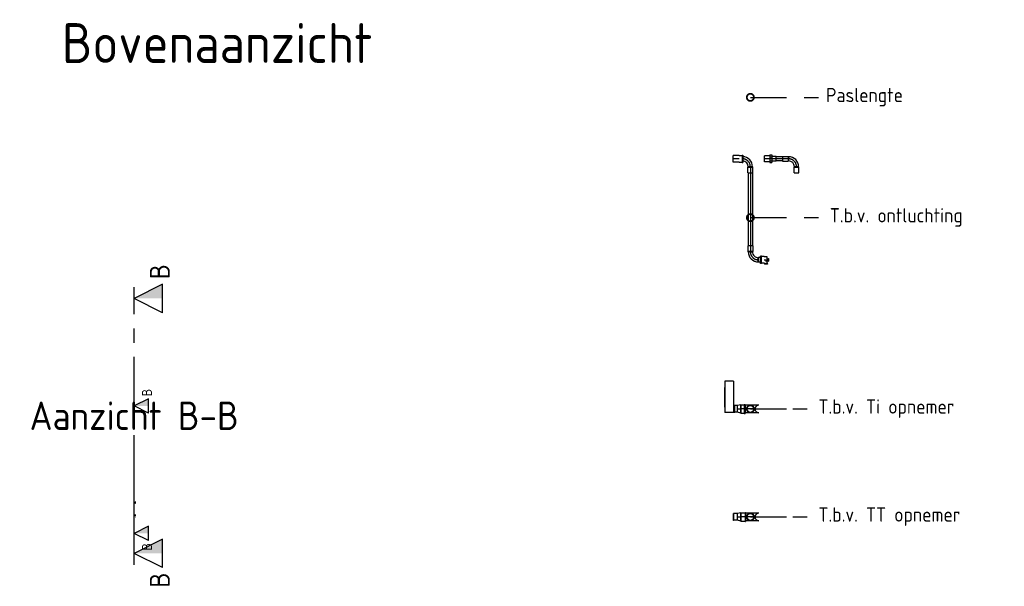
# Model space of a CAD drawing. Header units: millimetres. Extents: x -25643 to 31755, y 8873 to 39332.
# Tile 245 of 256: x -25643 to -22180, y 35222 to 37213. Entities that reach past the tile are written whole.
import ezdxf
from ezdxf import colors
from ezdxf.entities.mleader import LeaderData, LeaderLine
from ezdxf.enums import TextEntityAlignment as Align
from ezdxf.math import Vec2, Vec3

# ---------------------------------------------------------------- set-up
doc = ezdxf.new("R2010")
doc.units = ezdxf.units.MM
doc.header["$LTSCALE"] = 20
for name, pattern in [('CENTER', [2, 1.25, -0.25, 0.25, -0.25]), ('CENTER2', [28.575, 19.05, -3.175, 3.175, -3.175]), ('HIDDEN', [9.525, 6.35, -3.175])]:
    doc.linetypes.add(name, pattern=pattern)
for name, color, linetype in [('BL$9----', 1, 'Continuous'), ('Doorsnedelijn', 5, 'Continuous'), ('Doorsnedelijn @ 1', 5, 'Continuous'), ('Doorsnedelijn @ 10', 5, 'Continuous'), ('Doorsnedelijn @ 20', 5, 'Continuous'), ('Maatvoering', 1, 'Continuous'), ('UNICA_TEKST', 4, 'Continuous'), ('WL5501--_D', 4, 'Continuous'), ('WL5501--_HARTLIJN', 1, 'CENTER2')]:
    doc.layers.add(name, color=color, linetype=linetype)
doc.styles.add('BURO-025', font='ISO.shx', dxfattribs={"height": 50})
doc.styles.add('BURO-035', font='ISO.shx', dxfattribs={"height": 70})
doc.styles.add('STABICAD-012', font='ISOCP.SHX', dxfattribs={"height": 24})
doc.styles.add('STABICAD-018', font='ISOCP.SHX', dxfattribs={"height": 36})
doc.styles.add('STABICAD-025', font='ISOCP.SHX', dxfattribs={"height": 50})
doc.styles.add('STABICAD-070', font='ISOCP.SHX', dxfattribs={"height": 140})
doc.styles.add('UNICA_018', font='isocp.shx', dxfattribs={"height": 1.8})
doc.styles.add('UNICA_050', font='isocp.shx', dxfattribs={"height": 5})

# ---------------------------------------------------------------- blocks, each defined once
blk = doc.blocks.new('*U3')
at = {"color": 0, "linetype": 'ByBlock'}
for p, q in [((-13, 12.6, -209), (-15, 12.6, -209)), ((-15, -12.6, -209), (-15, 12.6, -209)), ((-13, -12.6, -209), (-13, 12.6, -209)), ((0, 11.6, -209), (-13, 11.6, -209)), ((-13, -11.6, -209), (-13, 11.6, -209)), ((11, 14.5, -209), (0, 11.6, -209)), ((0, -11.6, -209), (0, 11.6, -209)), ((0, -11.6, -209), (0, 11.6, -209)), ((0, -11.6, -209), (0, 11.6, -209)), ((0, -11.6, -209), (0, 11.6, -209)), ((11, 14.5, -209), (26, 14.5, -209)), ((11, 14.5, -209), (11, -14.5, -209)), ((11, -14.5, -209), (11, 14.5, -209)), ((11, 14.5, -209), (11, -14.5, -209)), ((11, -14.5, -209), (11, 14.5, -209)), ((26, 15.5, -209), (28, 15.5, -209)), ((26, 15.5, -209), (26, -15.5, -209)), ((26, 14.5, -209), (26, -14.5, -209)), ((28, 15.5, -209), (28, -15.5, -209)), ((-13, -12.6, -209), (-15, -12.6, -209)), ((0, -11.6, -209), (-13, -11.6, -209)), ((11, -14.5, -209), (0, -11.6, -209)), ((11, -14.5, -209), (26, -14.5, -209)), ((26, -15.5, -209), (28, -15.5, -209))]:
    blk.add_line(p, q, dxfattribs=at)
at = {"layer": 'WL5501--_HARTLIJN', "linetype": 'CENTER2'}
blk.add_line((0, 0, -209), (11, 0, -209), dxfattribs=at)
at = {"layer": 'Maatvoering', "color": 2, "style": 'UNICA_018', "flags": 1}
for tag in ['POSITIONCODE', 'SECTIONCODE']:
    blk.add_attdef(tag, (-13771.8, -9931.6, 209), '', height=1.8, rotation=90, dxfattribs=at)
blk = doc.blocks.new('*U4')
at = {"color": 0, "linetype": 'ByBlock'}
for p, q in [((-13.5, 13.5, -209), (33, 13.5, -209)), ((50, 13.5, -209), (50, -13.5, -209)), ((-13.5, -13.5, -209), (33, -13.5, -209))]:
    blk.add_line(p, q, dxfattribs=at)
blk.add_arc((-13.5, 0, -209), 13.5, 270, 90, dxfattribs=at)
blk.add_arc((-13.5, 0, -209), 13.5, 270, 90, dxfattribs=at)
at = {"layer": 'WL5501--_HARTLIJN', "linetype": 'CENTER2'}
blk.add_line((0, 0, -209), (50, 0, -209), dxfattribs=at)
at = {"layer": 'Maatvoering', "color": 2, "style": 'UNICA_018'}
blk.add_attdef('POSITIONCODE', (-13770.8, -9931.6, 159), '', height=1.8, dxfattribs=at)
at = {"layer": 'Maatvoering', "color": 2, "style": 'UNICA_018', "flags": 1}
blk.add_attdef('SECTIONCODE', (-13710.8, -9931.6, 209), '', height=1.8, rotation=90, dxfattribs=at)
blk = doc.blocks.new('_DotSmall')
at = {"color": 0, "linetype": 'ByBlock', "const_width": 0.5}
blk.add_lwpolyline([(-0.0625, 0, 1), (0.0625, 0, 1)], format="xyb", close=True, dxfattribs=at)
blk = doc.blocks.new('*U6')
for p, q in [((-9.5, -5), (-7, 0)), ((-9, 0), (-5, 0)), ((-4.5, -5), (-7, 0)), ((35.28, -5), (37.78, 0)), ((35.78, 0), (39.78, 0)), ((40.28, -5), (37.78, 0)), ((-9.5, -5), (-4.5, -5)), ((35.28, -5), (40.28, -5))]:
    blk.add_line(p, q)
at = {"color": 1, "linetype": 'CENTER', "ltscale": 0.5}
blk.add_line((-5, 0), (35.78, 0), dxfattribs=at)
at = {"color": 8}
for points in [[(-7, 0), (-7, -5), (-4.5, -5)], [(37.78, 0), (37.78, -5), (40.28, -5)]]:
    blk.add_solid(points, dxfattribs=at)
at = {"style": 'BURO-035'}
for p in [(-11.7, -4.5), (42.48, -4.5)]:
    blk.add_text('B', height=3.5, dxfattribs=at).set_placement(p, align=Align.MIDDLE)
blk = doc.blocks.new('*U627')
at = {"layer": 'Doorsnedelijn @ 1', "rotation": 89.99999999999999}
blk.add_blockref('*U6', (-25239.9, 35477.4), dxfattribs=at)
at = {"layer": 'Doorsnedelijn @ 10', "xscale": 10.00000000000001, "yscale": 10.00000000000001, "zscale": 10.00000000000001, "rotation": 89.99999999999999}
blk.add_blockref('*U6', (-25239.9, 35477.4), dxfattribs=at)
at = {"layer": 'Doorsnedelijn @ 20', "xscale": 20, "yscale": 20, "zscale": 20, "rotation": 90}
blk.add_blockref('*U6', (-25239.9, 35477.4), dxfattribs=at)
blk = doc.blocks.new('*U14')
at = {"color": 0, "linetype": 'ByBlock'}
for p, q in [((-10.4, 12.6), (-13, 12.6)), ((-13, -12.6), (-13, 12.6)), ((-10.4, -12.6), (-10.4, 12.6)), ((0, 11.6), (-10.4, 11.6)), ((11, 14.5), (0, 11.6)), ((0, -11.6), (0, 11.6)), ((0, -11.6), (0, 11.6)), ((0, -11.6), (0, 11.6)), ((11, 14.5), (23, 14.5)), ((11, -14.5), (11, 14.5)), ((11, 14.5), (11, -14.5)), ((11, -14.5), (11, 14.5)), ((23, 15.5), (26, 15.5)), ((23, 15.5), (23, -15.5)), ((26, 15.5), (26, -15.5)), ((-10.4, -12.6), (-13, -12.6)), ((0, -11.6), (-10.4, -11.6)), ((11, -14.5), (0, -11.6)), ((11, -14.5), (23, -14.5)), ((23, -15.5), (26, -15.5))]:
    blk.add_line(p, q, dxfattribs=at)
at = {"layer": 'WL5501--_HARTLIJN', "linetype": 'CENTER2'}
blk.add_line((0, 0), (11, 0), dxfattribs=at)
at = {"layer": 'Defpoints', "color": 2, "style": 'UNICA_018', "flags": 1}
for tag in ['POSITIONCODE', 'SECTIONCODE']:
    blk.add_attdef(tag, (-13771.8, -9882.4), '', height=1.8, rotation=90, dxfattribs=at)
at = {"layer": 'Defpoints', "color": 2, "style": 'UNICA_018'}
blk.add_attdef('ELEMENTCODE', (-13771.8, -9882.4), '', height=1.8, dxfattribs=at)
blk = doc.blocks.new('*U15')
at = {"color": 0, "linetype": 'ByBlock'}
for p, q in [((13, 10.6), (15, 10.6)), ((15, -97.2), (15, 12.8)), ((15, 12.8), (45, 12.8)), ((45, -97.2), (45, 12.8)), ((13, -10.6), (15, -10.6)), ((45, -6.2), (45, -12.2)), ((45, -12.2), (45, -75.2)), ((15, -97.2), (45, -97.2))]:
    blk.add_line(p, q, dxfattribs=at)
at = {"layer": 'Defpoints', "color": 2}
for tag, p, style in [('SECTIONCODE', (-13771.8, -9882.4), 'UNICA_018'), ('INDICATIONTEXT', (-13771.8, -9882.4), 'UNICA_018'), ('POSITIONCODE', (-13771.8, -9882.4), 'UNICA_018'), ('ELEMENTCODE', (-13771.8, -9982.4), 'STABICAD-018')]:
    blk.add_attdef(tag, p, '', height=1.8, dxfattribs=dict(at, style=style))
at = {"layer": 'Defpoints', "color": 1, "style": 'UNICA_018'}
blk.add_attdef('PRODUCTCODE', (-13771.8, -9882.4), '', height=1.8, dxfattribs=at)
blk = doc.blocks.new('*U20')
at = {"color": 0, "linetype": 'Continuous'}
for p, q in [((-49, 8.5), (-29, 8.5)), ((-49, 8.5), (-49, -8.5)), ((-29, 8.5), (-28, 7.5)), ((-29, 8.5), (-29, -8.5)), ((-29, 8.5), (-29, -8.5)), ((-28, 7.5), (-28, -7.5)), ((-28, -7.5), (-28, 7.5)), ((-49, -8.5), (-29, -8.5)), ((-29, -8.5), (-28, -7.5))]:
    blk.add_line(p, q, dxfattribs=at)
for radius, end in [(20.5, 355.5236), (35.5, 357.4168)]:
    blk.add_arc((-28, 28), radius, 270, end, dxfattribs=at)
at = {"layer": 'WL5501--_HARTLIJN', "linetype": 'CENTER2'}
for p, q in [((-29, 0), (-28, 0)), ((0, 29), (0, 28))]:
    blk.add_line(p, q, dxfattribs=at)
blk.add_arc((-28, 28), 28, 270, 0, dxfattribs=at)
at = {"layer": 'BL$9----', "color": 2, "style": 'STABICAD-012'}
blk.add_attdef('POSITIONCODE', (-13777.1, -8943.4), '', height=1.2, dxfattribs=at)
at = {"layer": 'BL$9----', "color": 2}
for tag, p, style in [('SECTIONCODE', (-13727.1, -9003.4), 'UNICA_018'), ('ELEMENTCODE', (-13727.1, -9103.4), 'STABICAD-018')]:
    blk.add_attdef(tag, p, '', height=1.2, rotation=180, dxfattribs=dict(at, style=style))
blk = doc.blocks.new('*U25')
at = {"color": 0, "linetype": 'Continuous'}
for p, q in [((20, 7.5), (276.9, 7.5)), ((20, -7.5), (276.9, -7.5))]:
    blk.add_line(p, q, dxfattribs=at)
at = {"layer": 'WL5501--_HARTLIJN', "linetype": 'CENTER2'}
blk.add_line((0, 0), (296.9, 0), dxfattribs=at)
at = {"layer": 'BL$9----', "color": 2, "style": 'UNICA_018', "flags": 1}
blk.add_attdef('SECTIONCODE', (-13727.1, -9032.4), '', height=1.2, rotation=180, dxfattribs=at)
at = {"layer": 'BL$9----', "color": 2, "style": 'UNICA_018'}
blk.add_attdef('ELEMENTCODE', (-13727.1, -9032.4), '', height=1.2, dxfattribs=at)
at = {"layer": 'BL$9----', "color": 2, "style": 'STABICAD-012'}
blk.add_attdef('POSITIONCODE', (-13667.1, -9180.4), '', height=1.2, rotation=180, dxfattribs=at)
blk = doc.blocks.new('*U24')
at = {"color": 0, "linetype": 'Continuous'}
for p, q in [((-8.5, 36), (-8.5, 29)), ((8.5, 36), (8.5, 29)), ((-49, 8.5), (-29, 8.5)), ((-49, 8.5), (-49, -8.5)), ((-29, 8.5), (-28, 7.5)), ((-29, 8.5), (-29, -8.5)), ((-29, 8.5), (-29, -8.5)), ((-28, 7.5), (-28, -7.5)), ((-28, -7.5), (-28, 7.5)), ((-8.5, 29), (-7.5, 28)), ((8.5, 29), (-8.5, 29)), ((8.5, 29), (-8.5, 29)), ((7.5, 28), (-7.5, 28)), ((-7.5, 28), (7.5, 28)), ((8.5, 29), (7.5, 28)), ((-49, -8.5), (-29, -8.5)), ((-29, -8.5), (-28, -7.5))]:
    blk.add_line(p, q, dxfattribs=at)
for radius, end in [(20.5, 0), (35.5, 360)]:
    blk.add_arc((-28, 28), radius, 270, end, dxfattribs=at)
at = {"layer": 'WL5501--_HARTLIJN', "linetype": 'CENTER2'}
for p, q in [((-29, 0), (-28, 0)), ((0, 29), (0, 28))]:
    blk.add_line(p, q, dxfattribs=at)
blk.add_arc((-28, 28), 28, 270, 0, dxfattribs=at)
at = {"layer": 'BL$9----', "color": 2}
for tag, p, style in [('ELEMENTCODE', (-13727.1, -9258.4), 'STABICAD-018'), ('SECTIONCODE', (-13727.1, -9358.4), 'UNICA_018'), ('POSITIONCODE', (-13677.1, -9418.4), 'STABICAD-012')]:
    blk.add_attdef(tag, p, '', height=1.2, dxfattribs=dict(at, style=style))
blk = doc.blocks.new('*U26')
at = {"color": 0, "linetype": 'Continuous'}
for p, q in [((-15.4, 12.6), (-18, 12.6)), ((-18, -12.6), (-18, 12.6)), ((-15.4, -12.6), (-15.4, 12.6)), ((-5, 11.6), (-15.4, 11.6)), ((-5, 11.6), (3.5, 11.6)), ((3.5, 11.6), (3.5, -11.6)), ((3.5, 3.5), (8.1, 3.5)), ((8.1, 4.5), (10.1, 4.5)), ((8.1, 4.5), (8.1, -4.5)), ((10.1, 4.5), (10.1, -4.5)), ((-15.4, -12.6), (-18, -12.6)), ((-5, -11.6), (-15.4, -11.6)), ((-5, -11.6), (-2.5, -11.6)), ((5.7, -13.6), (-3.3, -14.3)), ((-3.3, -14.3), (-3.1, -16.3)), ((5.9, -15.5), (-3.1, -16.3)), ((-2.5, -11.6), (-2.3, -14.3)), ((3.8, -3.5), (8.1, -3.5)), ((3.8, -3.5), (4, -5.7)), ((4, -5.7), (4.7, -13.6)), ((5.7, -13.6), (5.9, -15.5)), ((8.1, -4.5), (10.1, -4.5))]:
    blk.add_line(p, q, dxfattribs=at)
at = {"layer": 'WL5501--_HARTLIJN', "linetype": 'CENTER2'}
for p, q in [((-5, 0), (0.1, 0)), ((0, 0), (0.5, -6))]:
    blk.add_line(p, q, dxfattribs=at)
at = {"layer": 'BL$9----', "color": 2, "style": 'STABICAD-025', "flags": 1}
blk.add_attdef('SECTIONCODE', (-13673.1, -9358.4), '', height=1.2, rotation=270, dxfattribs=at)
at = {"layer": 'BL$9----', "color": 2}
for tag, p, style in [('ELEMENTCODE', (-13673.1, -9358.4), 'STABICAD-025'), ('POSITIONCODE', (-13613.1, -9408.4), 'STABICAD-012')]:
    blk.add_attdef(tag, p, '', height=1.2, dxfattribs=dict(at, style=style))
blk = doc.blocks.new('*U22')
at = {"color": 0, "linetype": 'Continuous'}
for p, q in [((-31.4, 12.6), (-34, 12.6)), ((-34, -12.6), (-34, 12.6)), ((-31.4, -12.6), (-31.4, 12.6)), ((-21, 11.6), (-31.4, 11.6)), ((-21, 11.6), (0, 11.6)), ((0, 11.6), (0, -11.6)), ((-31.4, -12.6), (-34, -12.6)), ((-21, -11.6), (-31.4, -11.6)), ((-21, -11.6), (0, -11.6))]:
    blk.add_line(p, q, dxfattribs=at)
at = {"layer": 'WL5501--_HARTLIJN', "linetype": 'CENTER2'}
blk.add_line((-21, 0), (0, 0), dxfattribs=at)
at = {"layer": 'BL$9----', "color": 2}
for tag, p, style in [('SECTIONCODE', (-13787.5, -9003.4), 'UNICA_018'), ('ELEMENTCODE', (-13787.5, -9103.4), 'STABICAD-018')]:
    blk.add_attdef(tag, p, '', height=1.2, rotation=180, dxfattribs=dict(at, style=style))
at = {"layer": 'BL$9----', "color": 2, "style": 'STABICAD-012'}
blk.add_attdef('POSITIONCODE', (-13847.5, -9053.4), '', height=1.2, dxfattribs=at)
blk = doc.blocks.new('*U19')
at = {"color": 0, "linetype": 'Continuous'}
for p, q in [((-8.5, 49), (-8.5, 29)), ((8.5, 49), (-8.5, 49)), ((8.5, 49), (8.5, 29)), ((-49, 8.5), (-29, 8.5)), ((-49, 8.5), (-49, -8.5)), ((-29, 8.5), (-28, 7.5)), ((-29, 8.5), (-29, -8.5)), ((-29, 8.5), (-29, -8.5)), ((-28, 7.5), (-28, -7.5)), ((-28, -7.5), (-28, 7.5)), ((-8.5, 29), (-7.5, 28)), ((8.5, 29), (-8.5, 29)), ((8.5, 29), (-8.5, 29)), ((7.5, 28), (-7.5, 28)), ((-7.5, 28), (7.5, 28)), ((8.5, 29), (7.5, 28)), ((-49, -8.5), (-29, -8.5)), ((-29, -8.5), (-28, -7.5))]:
    blk.add_line(p, q, dxfattribs=at)
for radius, end in [(20.5, 360), (35.5, 0)]:
    blk.add_arc((-28, 28), radius, 270, end, dxfattribs=at)
at = {"layer": 'WL5501--_HARTLIJN', "linetype": 'CENTER2'}
for p, q in [((-29, 0), (-28, 0)), ((0, 29), (0, 28))]:
    blk.add_line(p, q, dxfattribs=at)
blk.add_arc((-28, 28), 28, 270, 0, dxfattribs=at)
at = {"layer": 'BL$9----', "color": 2, "style": 'STABICAD-012'}
blk.add_attdef('POSITIONCODE', (-13614.8, -8943.4), '', height=1.2, dxfattribs=at)
at = {"layer": 'BL$9----', "color": 2}
for tag, p, style in [('SECTIONCODE', (-13564.8, -9003.4), 'UNICA_018'), ('ELEMENTCODE', (-13564.8, -9103.4), 'STABICAD-018')]:
    blk.add_attdef(tag, p, '', height=1.2, rotation=180, dxfattribs=dict(at, style=style))
blk = doc.blocks.new('*U23')
at = {"color": 0, "linetype": 'Continuous'}
for p, q in [((20, 7.5), (42.8, 7.5)), ((20, -7.5), (42.8, -7.5))]:
    blk.add_line(p, q, dxfattribs=at)
at = {"layer": 'WL5501--_HARTLIJN', "linetype": 'CENTER2'}
blk.add_line((0, 0), (62.8, 0), dxfattribs=at)
at = {"layer": 'BL$9----', "color": 2}
for tag, p, style in [('POSITIONCODE', (-13605.2, -9003.4, 60), 'STABICAD-012'), ('ELEMENTCODE', (-13593.8, -9003.4), 'UNICA_018'), ('SECTIONCODE', (-13593.8, -9003.4), 'UNICA_018')]:
    blk.add_attdef(tag, p, '', height=1.2, dxfattribs=dict(at, style=style))
blk = doc.blocks.new('*U21')
at = {"color": 0, "linetype": 'Continuous'}
for p, q in [((-20, 8.5), (-5.2, 8.5)), ((-20, 8.5), (-20, -8.5)), ((1.8, 13.5), (-5.2, 13.5)), ((-5.2, 6.8), (-5.2, 13.5)), ((1.8, 6.8), (-5.2, 6.8)), ((-5.2, -6.8), (-5.2, 6.8)), ((1.8, 6.8), (1.8, 13.5)), ((1.8, 10.6), (21, 10.6)), ((1.8, -6.8), (1.8, 6.8)), ((21, 10.6), (21, -10.6)), ((-20, -8.5), (-5.2, -8.5)), ((1.8, -6.8), (-5.2, -6.8)), ((-5.2, -13.5), (-5.2, -6.8)), ((1.8, -13.5), (-5.2, -13.5)), ((1.8, -13.5), (1.8, -6.8)), ((1.8, -10.6), (21, -10.6))]:
    blk.add_line(p, q, dxfattribs=at)
at = {"layer": 'WL5501--_HARTLIJN', "linetype": 'CENTER2'}
blk.add_line((0, 0), (21, 0), dxfattribs=at)
at = {"layer": 'BL$9----', "color": 2}
for tag, p, style in [('ELEMENTCODE', (-13656.6, -8903.4), 'STABICAD-018'), ('SECTIONCODE', (-13656.6, -9003.4), 'UNICA_018'), ('POSITIONCODE', (-13716.6, -9053.4), 'STABICAD-012')]:
    blk.add_attdef(tag, p, '', height=1.2, dxfattribs=dict(at, style=style))

msp = doc.modelspace()

# ---------------------------------------------------------------- block references
at = {"layer": 'WL5501--_D', "linetype": 'Continuous'}
for name, p, rotation in [('*U22', (-23133.7, 36723.8), 180), ('*U21', (-23002.8, 36723.8), 180), ('*U20', (-23073.3, 36723.8), 90.00000000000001), ('*U23', (-22940, 36723.8), 180), ('*U19', (-22911, 36723.8), 90.00000000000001), ('*U15', (-23118, 35844.9), 180), ('*U4', (-23057, 35844.9), 180), ('*U4', (-23057, 35465.4), 180)]:
    msp.add_blockref(name, p, dxfattribs=dict(at, rotation=rotation))
for name, p in [('*U14', (-23118, 35844.9)), ('*U3', (-23118, 35465.4))]:
    msp.add_blockref(name, p, dxfattribs=at)

# ---------------------------------------------------------------- texts
at = {"layer": 'UNICA_TEKST', "insert": (-25493.9, 37200.6), "char_height": 140, "attachment_point": 1, "style": 'STABICAD-070'}
msp.add_mtext_dynamic_manual_height_columns('Bovenaanzicht', width=767.336, gutter_width=250, heights=[0], dxfattribs=at)
at = {"layer": 'UNICA_TEKST', "insert": (-25239.9, 35820.8), "char_height": 100, "width": 961.437, "attachment_point": 5, "style": 'UNICA_050', "bg_fill": 3, "box_fill_scale": 1.5, "bg_fill_color": 256, "bg_fill_transparency": 0}
msp.add_mtext('Aanzicht B-B', dxfattribs=at)

# ---------------------------------------------------------------- leaders
at = {"layer": 'UNICA_TEKST'}
ml = msp.add_multileader_mtext('Standard', dxfattribs=at)
ml.set_content('{\\C0;Paslengte}', color=256, style='BURO-025')
ml.set_leader_properties(color=1, linetype='HIDDEN')
ml.set_arrow_properties(name='DOTSMALL')
ml.build(insert=Vec2(0, 0))
ml.multileader.update_dxf_attribs({"text_left_attachment_type": 2, "text_right_attachment_type": 2, "dogleg_length": 50, "arrow_head_size": 50})
ctx = ml.context
ctx.base_point, ctx.char_height, ctx.arrow_head_size, ctx.landing_gap_size, ctx.plane_origin = Vec3(-22834, 36939.8), 50, 50, 40, Vec3(-24930.6, 34738.5)
ctx.left_attachment, ctx.right_attachment, ctx.text_align_type = 2, 2, 2
notes = []
notes.append((ctx, [(1, (1, 1, 0), (-22884, 36939.8), (1, 0), 50, [(0, [(-23073.3, 36939.8)], 0, [])])]))
ctx.mtext.insert, ctx.mtext.width, ctx.mtext.defined_height, ctx.mtext.alignment, ctx.mtext.line_spacing_style, ctx.mtext.flow_direction = Vec3(-22536.9, 36973.1), 277.398, 62.5, 3, 2, 5
ctx.mtext.has_bg_fill, ctx.mtext.bg_color, ctx.mtext.bg_scale_factor, ctx.mtext.bg_transparency, ctx.mtext.use_window_bg_color = 1, -1027028792, 1.5, 0, 1
ml = msp.add_multileader_mtext('Standard', dxfattribs=at)
ml.set_content('{\\C0;T.b.v. ontluchting}', color=256, style='BURO-025')
ml.set_leader_properties(color=1, linetype='HIDDEN')
ml.set_arrow_properties(name='DOTSMALL')
ml.build(insert=Vec2(0, 0))
ml.multileader.update_dxf_attribs({"text_left_attachment_type": 2, "text_right_attachment_type": 2, "dogleg_length": 50, "arrow_head_size": 50})
ctx = ml.context
ctx.base_point, ctx.char_height, ctx.arrow_head_size, ctx.landing_gap_size, ctx.plane_origin = Vec3(-22834, 36517), 50, 50, 40, Vec3(-25741.2, 34093.9)
ctx.left_attachment, ctx.right_attachment = 2, 2
notes.append((ctx, [(1, (1, 1, 0), (-22884, 36517), (1, 0), 50, [(1, [(-23073.3, 36517)], 0, [])])]))
ctx.mtext.insert, ctx.mtext.width, ctx.mtext.defined_height, ctx.mtext.line_spacing_style, ctx.mtext.flow_direction = Vec3(-22794, 36550.3), 471.062, 65.5, 2, 5
ctx.mtext.has_bg_fill, ctx.mtext.bg_color, ctx.mtext.bg_scale_factor, ctx.mtext.bg_transparency, ctx.mtext.use_window_bg_color = 1, -1027028792, 1.5, 0, 1
for ctx, leaders in notes:
    for number, flags, end, landing, length, lines in leaders:
        leader = LeaderData()
        leader.index, (leader.has_last_leader_line, leader.has_dogleg_vector, leader.attachment_direction) = number, flags
        leader.last_leader_point, leader.dogleg_vector, leader.dogleg_length = Vec3(end), Vec3(landing), length
        for number, points, colour, breaks in lines:
            line = LeaderLine()
            line.index, line.vertices, line.color, line.breaks = number, Vec3.list(points), colors.encode_raw_color(colour), breaks
            leader.lines.append(line)
        ctx.leaders.append(leader)

# ---------------------------------------------------------------- next in the draw order: block references
at = {"layer": 'Doorsnedelijn'}
msp.add_blockref('*U627', (0, 0), dxfattribs=at)
at = {"layer": 'WL5501--_D', "linetype": 'Continuous', "rotation": 270}
for name, p in [('*U25', (-23073.3, 36694.8)), ('*U24', (-23073.3, 36368.9))]:
    msp.add_blockref(name, p, dxfattribs=at)
at = {"layer": 'WL5501--_D', "linetype": 'Continuous'}
msp.add_blockref('*U26', (-23019.3, 36368.9), dxfattribs=at)

# ---------------------------------------------------------------- next in the draw order: leaders
at = {"layer": 'UNICA_TEKST'}
ml = msp.add_multileader_mtext('Standard', dxfattribs=at)
ml.set_content('{\\C0;T.b.v. Ti opnemer}', color=256, style='BURO-025')
ml.set_leader_properties(color=1, linetype='HIDDEN')
ml.set_arrow_properties(name='DOTSMALL')
ml.build(insert=Vec2(0, 0))
ml.multileader.update_dxf_attribs({"text_left_attachment_type": 2, "text_right_attachment_type": 2, "dogleg_length": 50, "arrow_head_size": 50})
ctx = ml.context
ctx.base_point, ctx.char_height, ctx.arrow_head_size, ctx.landing_gap_size, ctx.plane_origin = Vec3(-22874, 35844.9), 50, 50, 40, Vec3(-25706, 33427.5)
ctx.left_attachment, ctx.right_attachment = 2, 2
notes = []
notes.append((ctx, [(1, (1, 1, 0), (-22924, 35844.9), (1, 0), 50, [(1, [(-23073.3, 35844.9)], 0, [])])]))
ctx.mtext.insert, ctx.mtext.width, ctx.mtext.defined_height, ctx.mtext.line_spacing_style, ctx.mtext.flow_direction = Vec3(-22834, 35878.3), 628.609, 70.7, 2, 5
ctx.mtext.has_bg_fill, ctx.mtext.bg_color, ctx.mtext.bg_scale_factor, ctx.mtext.bg_transparency, ctx.mtext.use_window_bg_color = 1, -1027028792, 1.5, 0, 1
ml = msp.add_multileader_mtext('Standard', dxfattribs=at)
ml.set_content('{\\C0;T.b.v. TT opnemer}', color=256, style='BURO-025')
ml.set_leader_properties(color=1, linetype='HIDDEN')
ml.set_arrow_properties(name='DOTSMALL')
ml.build(insert=Vec2(0, 0))
ml.multileader.update_dxf_attribs({"text_left_attachment_type": 2, "text_right_attachment_type": 2, "dogleg_length": 50, "arrow_head_size": 50})
ctx = ml.context
ctx.base_point, ctx.char_height, ctx.arrow_head_size, ctx.landing_gap_size, ctx.plane_origin = Vec3(-22874, 35465.4), 50, 50, 40, Vec3(-25706, 33048)
ctx.left_attachment, ctx.right_attachment = 2, 2
notes.append((ctx, [(1, (1, 1, 0), (-22924, 35465.4), (1, 0), 50, [(1, [(-23073.3, 35465.4)], 0, [])])]))
ctx.mtext.insert, ctx.mtext.width, ctx.mtext.defined_height, ctx.mtext.line_spacing_style, ctx.mtext.flow_direction = Vec3(-22834, 35498.8), 628.609, 70.7, 2, 5
ctx.mtext.has_bg_fill, ctx.mtext.bg_color, ctx.mtext.bg_scale_factor, ctx.mtext.bg_transparency, ctx.mtext.use_window_bg_color = 1, -1027028792, 1.5, 0, 1
for ctx, leaders in notes:
    for number, flags, end, landing, length, lines in leaders:
        leader = LeaderData()
        leader.index, (leader.has_last_leader_line, leader.has_dogleg_vector, leader.attachment_direction) = number, flags
        leader.last_leader_point, leader.dogleg_vector, leader.dogleg_length = Vec3(end), Vec3(landing), length
        for number, points, colour, breaks in lines:
            line = LeaderLine()
            line.index, line.vertices, line.color, line.breaks = number, Vec3.list(points), colors.encode_raw_color(colour), breaks
            leader.lines.append(line)
        ctx.leaders.append(leader)

doc.saveas('drawing.dxf')
